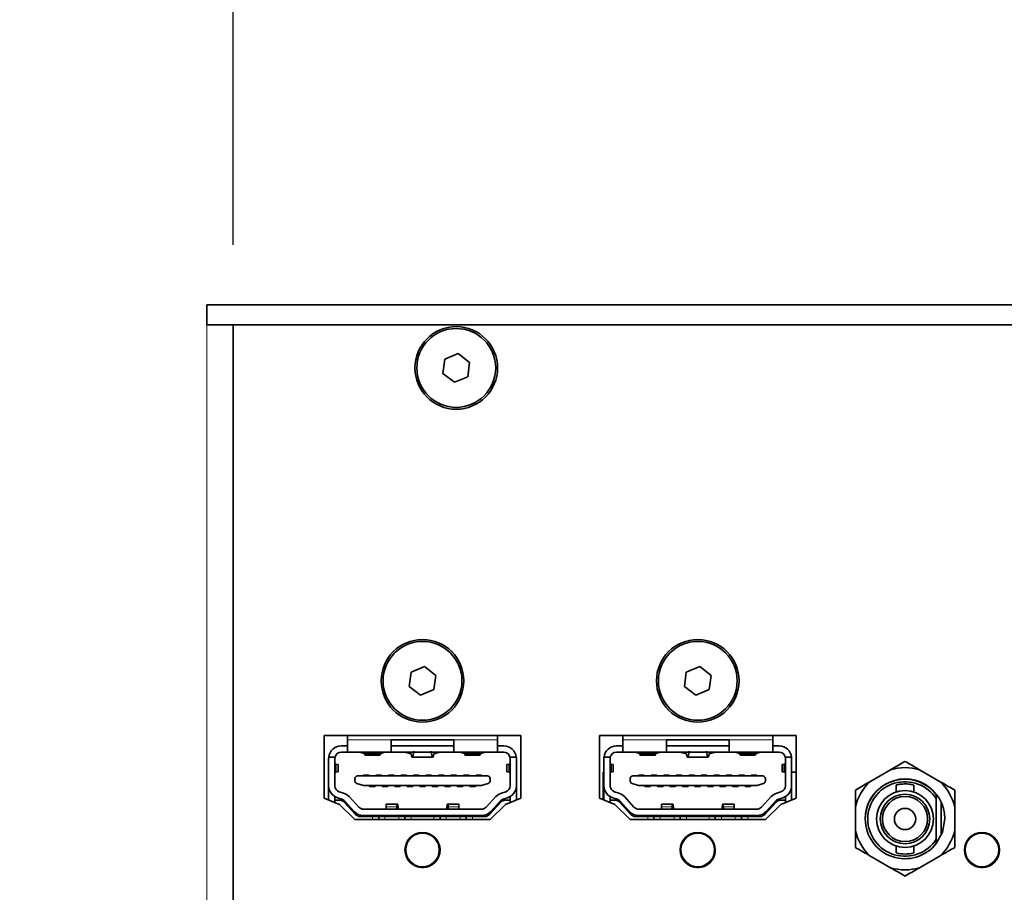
# Model space of a CAD drawing. Header units: millimetres. Extents: x 0 to 1118, y 0 to 864.
# Tile 40 of 86: x 571 to 590, y 198 to 215. Entities that reach past the tile are written whole.
import ezdxf

# ---------------------------------------------------------------- set-up
doc = ezdxf.new("R2010")
doc.units = ezdxf.units.MM
doc.layers.add('ALPHAREV', color=7, linetype='Continuous', lineweight=25)
doc.styles.add('SLDTEXTSTYLE0', font='TXT', dxfattribs={"width": 0.605})
doc.dimstyles.new('SLDDIMSTYLE2', dxfattribs={"dimtxt": 3.175, "dimasz": 4.572, "dimexe": 0, "dimexo": 0.0625, "dimgap": 0.79375, "dimtad": 0, "dimtih": 1, "dimtoh": 1, "dimdec": 1, "dimlfac": 4, "dimrnd": 1e-09, "dimzin": 12, "dimdsep": 46, "dimtxsty": 'SLDTEXTSTYLE0', "dimsah": 1, "dimcen": 0.09, "dimadec": 0, "dimazin": 3, "dimtfac": 1, "dimtofl": 0, "dimtmove": 0, "dimatfit": 3, "dimfxl": 1, "dimfrac": 2, "dimtolj": 1, "dimtzin": 12, "dimarcsym": 0})

# ---------------------------------------------------------------- blocks, each defined once
blk = doc.blocks.new('_D_9')
at = {"layer": 'ALPHAREV'}
for p, q in [((610.209, 241.668), (609.117, 241.668)), ((609.117, 241.668), (609.117, 236.795)), ((618.697, 241.668), (619.789, 241.668)), ((619.789, 241.668), (619.789, 236.795)), ((575.021, 210.768), (575.021, 240.831)), ((642.971, 210.768), (642.971, 240.831)), ((575.021, 239.231), (596.385, 239.231)), ((642.971, 239.231), (621.607, 239.231)), ((609.117, 236.795), (610.209, 236.795)), ((619.789, 236.795), (618.697, 236.795))]:
    blk.add_line(p, q, dxfattribs=at)
for points in [[(575.021, 239.231), (579.593, 238.469), (579.593, 239.993)], [(642.971, 239.231), (638.399, 239.993), (638.399, 238.469)]]:
    blk.add_solid(points, dxfattribs=at)
at = {"layer": 'ALPHAREV', "char_height": 3.175, "attachment_point": 1, "style": 'SLDTEXTSTYLE0'}
for s, insert in [('271.8', (597.112, 240.888)), ('10.7', (610.209, 240.888))]:
    blk.add_mtext(s, dxfattribs=dict(at, insert=insert))
blk = doc.blocks.new('_D_11')
at = {"layer": 'ALPHAREV'}
for p, q in [((555.691, 241.668), (554.6, 241.668)), ((554.6, 241.668), (554.6, 236.795)), ((561.754, 241.668), (562.846, 241.668)), ((562.846, 241.668), (562.846, 236.795)), ((564.664, 239.231), (567.839, 239.231)), ((567.839, 239.231), (567.839, 186.093)), ((554.6, 236.795), (555.691, 236.795)), ((562.846, 236.795), (561.754, 236.795)), ((572.896, 186.093), (566.239, 186.093)), ((567.839, 132.068), (567.839, 186.093)), ((672.503, 132.068), (566.239, 132.068))]:
    blk.add_line(p, q, dxfattribs=at)
for points in [[(567.839, 186.093), (567.077, 181.521), (568.601, 181.521)], [(567.839, 132.068), (568.601, 136.64), (567.077, 136.64)]]:
    blk.add_solid(points, dxfattribs=at)
at = {"layer": 'ALPHAREV', "char_height": 3.175, "attachment_point": 1, "style": 'SLDTEXTSTYLE0'}
for s, insert in [('216.1', (542.594, 240.888)), ('8.5', (555.691, 240.888))]:
    blk.add_mtext(s, dxfattribs=dict(at, insert=insert))

msp = doc.modelspace()

# ---------------------------------------------------------------- linework, layer by layer
at = {"color": 7, "linetype": 'Continuous', "lineweight": 35}
for p, q in [((574.495931, 209.567972), (574.495931, 209.167972)), ((643.495931, 209.567972), (574.495931, 209.567972)), ((643.495931, 209.167972), (574.495931, 209.167972)), ((575.020931, 186.092972), (575.020931, 209.167972)), ((579.518158, 208.596643), (579.251357, 208.486413)), ((579.74702, 208.420702), (579.518158, 208.596643)), ((579.251357, 208.486413), (579.213419, 208.200241)), ((579.709082, 208.134531), (579.74702, 208.420702)), ((579.213419, 208.200241), (579.442282, 208.0243)), ((579.442282, 208.0243), (579.709082, 208.134531)), ((578.577068, 202.236413), (578.53913, 201.950241)), ((578.843869, 202.346643), (578.577068, 202.236413)), ((579.072732, 202.170702), (578.843869, 202.346643)), ((584.077068, 202.236413), (584.03913, 201.950241)), ((584.343869, 202.346643), (584.077068, 202.236413)), ((584.572732, 202.170702), (584.343869, 202.346643)), ((579.034794, 201.884531), (579.072732, 202.170702)), ((584.534794, 201.884531), (584.572732, 202.170702)), ((578.53913, 201.950241), (578.767993, 201.7743)), ((578.767993, 201.7743), (579.034794, 201.884531)), ((584.03913, 201.950241), (584.267993, 201.7743)), ((584.267993, 201.7743), (584.534794, 201.884531)), ((576.843431, 200.966722), (576.843431, 199.716722)), ((580.768431, 200.966722), (576.843431, 200.966722)), ((577.305931, 200.966722), (577.305931, 200.883175)), ((577.305931, 200.883175), (577.305931, 200.635472)), ((578.180931, 200.885472), (579.430931, 200.885472)), ((578.180931, 200.883175), (578.180931, 200.885472)), ((578.180931, 200.635472), (578.180931, 200.883175)), ((579.430931, 200.885472), (579.430931, 200.883175)), ((579.430931, 200.883175), (579.430931, 200.635472)), ((580.305931, 200.966722), (580.305931, 200.883175)), ((580.305931, 200.635472), (580.305931, 200.883175)), ((580.768431, 199.716722), (580.768431, 200.966722)), ((582.343431, 200.966722), (582.343431, 199.716722)), ((586.268431, 200.966722), (582.343431, 200.966722)), ((582.805931, 200.966722), (582.805931, 200.883175)), ((582.805931, 200.883175), (582.805931, 200.635472)), ((583.680931, 200.885472), (584.930931, 200.885472)), ((583.680931, 200.883175), (583.680931, 200.885472)), ((583.680931, 200.635472), (583.680931, 200.883175)), ((584.930931, 200.885472), (584.930931, 200.883175)), ((584.930931, 200.883175), (584.930931, 200.635472)), ((585.805931, 200.966722), (585.805931, 200.883175)), ((585.805931, 200.635472), (585.805931, 200.883175)), ((586.268431, 199.716722), (586.268431, 200.966722)), ((577.180931, 200.760472), (577.305931, 200.760472)), ((578.180931, 200.760472), (579.430931, 200.760472)), ((580.305931, 200.760472), (580.430931, 200.760472)), ((582.680931, 200.760472), (582.805931, 200.760472)), ((583.680931, 200.760472), (584.930931, 200.760472)), ((585.805931, 200.760472), (585.930931, 200.760472)), ((576.930931, 199.964583), (576.930931, 200.510472)), ((577.058457, 200.535472), (576.932184, 200.535472)), ((577.055931, 200.510472), (577.055931, 199.964583)), ((577.305931, 200.635472), (577.180931, 200.635472)), ((578.180931, 200.635472), (577.305931, 200.635472)), ((577.555931, 200.635472), (577.641654, 200.611524)), ((577.641654, 200.611524), (577.970208, 200.611524)), ((577.660846, 200.572972), (577.951016, 200.572972)), ((577.970208, 200.611524), (578.055931, 200.635472)), ((579.430931, 200.635472), (578.180931, 200.635472)), ((578.478086, 200.627615), (578.478086, 200.635472)), ((578.57863, 200.600623), (578.478086, 200.627615)), ((578.601663, 200.535472), (579.010199, 200.535472)), ((579.133777, 200.627615), (579.033232, 200.600623)), ((579.133777, 200.635472), (579.133777, 200.627615)), ((580.305931, 200.635472), (579.430931, 200.635472)), ((579.555931, 200.635472), (579.641654, 200.611524)), ((579.641654, 200.611524), (579.970208, 200.611524)), ((579.660846, 200.572972), (579.951016, 200.572972)), ((579.970208, 200.611524), (580.055931, 200.635472)), ((580.430931, 200.635472), (580.305931, 200.635472)), ((580.679678, 200.535472), (580.553406, 200.535472)), ((580.555931, 199.964583), (580.555931, 200.510472)), ((580.680931, 200.510472), (580.680931, 199.964583)), ((582.430931, 199.964583), (582.430931, 200.510472)), ((582.558457, 200.535472), (582.432184, 200.535472)), ((582.555931, 200.510472), (582.555931, 199.964583)), ((582.805931, 200.635472), (582.680931, 200.635472)), ((583.680931, 200.635472), (582.805931, 200.635472)), ((583.055931, 200.635472), (583.141654, 200.611524)), ((583.141654, 200.611524), (583.470208, 200.611524)), ((583.160846, 200.572972), (583.451016, 200.572972)), ((583.470208, 200.611524), (583.555931, 200.635472)), ((584.930931, 200.635472), (583.680931, 200.635472)), ((583.978086, 200.627615), (583.978086, 200.635472)), ((584.07863, 200.600623), (583.978086, 200.627615)), ((584.101663, 200.535472), (584.510199, 200.535472)), ((584.633777, 200.627615), (584.533232, 200.600623)), ((584.633777, 200.635472), (584.633777, 200.627615)), ((585.805931, 200.635472), (584.930931, 200.635472)), ((585.055931, 200.635472), (585.141654, 200.611524)), ((585.141654, 200.611524), (585.470208, 200.611524)), ((585.160846, 200.572972), (585.451016, 200.572972)), ((585.470208, 200.611524), (585.555931, 200.635472)), ((585.930931, 200.635472), (585.805931, 200.635472)), ((586.179678, 200.535472), (586.053406, 200.535472)), ((586.055931, 199.964583), (586.055931, 200.510472)), ((586.180931, 200.510472), (586.180931, 199.964583)), ((577.077056, 200.393585), (577.055931, 200.39728)), ((577.077056, 200.393585), (577.077056, 200.239859)), ((577.118431, 200.240745), (577.118431, 200.392698)), ((580.493431, 200.392698), (580.493431, 200.240745)), ((580.555931, 200.39728), (580.534806, 200.393585)), ((580.534806, 200.393585), (580.534806, 200.239859)), ((582.577056, 200.393585), (582.555931, 200.39728)), ((582.577056, 200.393585), (582.577056, 200.239859)), ((582.618431, 200.240745), (582.618431, 200.392698)), ((585.993431, 200.392698), (585.993431, 200.240745)), ((586.055931, 200.39728), (586.034806, 200.393585)), ((586.034806, 200.393585), (586.034806, 200.239859)), ((588.158103, 200.285721), (587.743313, 200.046241)), ((589.150291, 200.046241), (588.7355, 200.285721)), ((577.055931, 200.236164), (577.077056, 200.239859)), ((577.455931, 200.057562), (577.455931, 200.111097)), ((580.105931, 200.161097), (577.505931, 200.161097)), ((577.737181, 200.177972), (577.624681, 200.177972)), ((577.624681, 200.177972), (577.624681, 200.161097)), ((577.737181, 200.161097), (577.737181, 200.177972)), ((577.987181, 200.177972), (577.874681, 200.177972)), ((577.874681, 200.177972), (577.874681, 200.161097)), ((577.987181, 200.161097), (577.987181, 200.177972)), ((578.237181, 200.177972), (578.124681, 200.177972)), ((578.124681, 200.177972), (578.124681, 200.161097)), ((578.237181, 200.161097), (578.237181, 200.177972)), ((578.487181, 200.177972), (578.374681, 200.177972)), ((578.374681, 200.177972), (578.374681, 200.161097)), ((578.487181, 200.161097), (578.487181, 200.177972)), ((578.624681, 200.177972), (578.624681, 200.161097)), ((578.737181, 200.177972), (578.624681, 200.177972)), ((578.737181, 200.161097), (578.737181, 200.177972)), ((578.874681, 200.177972), (578.874681, 200.161097)), ((578.987181, 200.177972), (578.874681, 200.177972)), ((578.987181, 200.161097), (578.987181, 200.177972)), ((579.124681, 200.177972), (579.124681, 200.161097)), ((579.237181, 200.177972), (579.124681, 200.177972)), ((579.237181, 200.161097), (579.237181, 200.177972)), ((579.487181, 200.177972), (579.374681, 200.177972)), ((579.374681, 200.177972), (579.374681, 200.161097)), ((579.487181, 200.161097), (579.487181, 200.177972)), ((579.737181, 200.177972), (579.624681, 200.177972)), ((579.624681, 200.177972), (579.624681, 200.161097)), ((579.737181, 200.161097), (579.737181, 200.177972)), ((579.874681, 200.177972), (579.874681, 200.161097)), ((579.987181, 200.177972), (579.874681, 200.177972)), ((579.987181, 200.161097), (579.987181, 200.177972)), ((580.155931, 200.111097), (580.155931, 200.057562)), ((580.534806, 200.239859), (580.555931, 200.236164)), ((582.413431, 200.237972), (582.430931, 200.237972)), ((582.413431, 200.237972), (582.413431, 199.68815)), ((582.555931, 200.236164), (582.577056, 200.239859)), ((582.955931, 200.057562), (582.955931, 200.111097)), ((585.605931, 200.161097), (583.005931, 200.161097)), ((583.124681, 200.177972), (583.124681, 200.161097)), ((583.237181, 200.177972), (583.124681, 200.177972)), ((583.237181, 200.161097), (583.237181, 200.177972)), ((583.374681, 200.177972), (583.374681, 200.161097)), ((583.487181, 200.177972), (583.374681, 200.177972)), ((583.487181, 200.161097), (583.487181, 200.177972)), ((583.737181, 200.177972), (583.624681, 200.177972)), ((583.624681, 200.177972), (583.624681, 200.161097)), ((583.737181, 200.161097), (583.737181, 200.177972)), ((583.987181, 200.177972), (583.874681, 200.177972)), ((583.874681, 200.177972), (583.874681, 200.161097)), ((583.987181, 200.161097), (583.987181, 200.177972)), ((584.237181, 200.177972), (584.124681, 200.177972)), ((584.124681, 200.177972), (584.124681, 200.161097)), ((584.237181, 200.161097), (584.237181, 200.177972)), ((584.487181, 200.177972), (584.374681, 200.177972)), ((584.374681, 200.177972), (584.374681, 200.161097)), ((584.487181, 200.161097), (584.487181, 200.177972)), ((584.737181, 200.177972), (584.624681, 200.177972)), ((584.624681, 200.177972), (584.624681, 200.161097)), ((584.737181, 200.161097), (584.737181, 200.177972)), ((584.874681, 200.177972), (584.874681, 200.161097)), ((584.987181, 200.177972), (584.874681, 200.177972)), ((584.987181, 200.161097), (584.987181, 200.177972)), ((585.237181, 200.177972), (585.124681, 200.177972)), ((585.124681, 200.177972), (585.124681, 200.161097)), ((585.237181, 200.161097), (585.237181, 200.177972)), ((585.374681, 200.177972), (585.374681, 200.161097)), ((585.487181, 200.177972), (585.374681, 200.177972)), ((585.487181, 200.161097), (585.487181, 200.177972)), ((585.655931, 200.111097), (585.655931, 200.057562)), ((586.034806, 200.239859), (586.055931, 200.236164)), ((586.180931, 200.237972), (586.268431, 200.237972)), ((576.930931, 199.681007), (576.930931, 199.964583)), ((577.492195, 200.009486), (577.624198, 199.971771)), ((579.973928, 199.969847), (577.637934, 199.969847)), ((577.749681, 199.969847), (577.749681, 199.952972)), ((577.862181, 199.952972), (577.749681, 199.952972)), ((577.862181, 199.952972), (577.862181, 199.969847)), ((577.999681, 199.969847), (577.999681, 199.952972)), ((577.999681, 199.952972), (578.112181, 199.952972)), ((578.112181, 199.969847), (578.112181, 199.952972)), ((578.249681, 199.969847), (578.249681, 199.952972)), ((578.249681, 199.952972), (578.362181, 199.952972)), ((578.362181, 199.969847), (578.362181, 199.952972)), ((578.499681, 199.969847), (578.499681, 199.952972)), ((578.499681, 199.952972), (578.612181, 199.952972)), ((578.612181, 199.969847), (578.612181, 199.952972)), ((578.749681, 199.969847), (578.749681, 199.952972)), ((578.749681, 199.952972), (578.862181, 199.952972)), ((578.862181, 199.969847), (578.862181, 199.952972)), ((578.999681, 199.969847), (578.999681, 199.952972)), ((578.999681, 199.952972), (579.112181, 199.952972)), ((579.112181, 199.969847), (579.112181, 199.952972)), ((579.249681, 199.969847), (579.249681, 199.952972)), ((579.249681, 199.952972), (579.362181, 199.952972)), ((579.362181, 199.969847), (579.362181, 199.952972)), ((579.499681, 199.969847), (579.499681, 199.952972)), ((579.499681, 199.952972), (579.612181, 199.952972)), ((579.612181, 199.969847), (579.612181, 199.952972)), ((579.749681, 199.969847), (579.749681, 199.952972)), ((579.749681, 199.952972), (579.862181, 199.952972)), ((579.862181, 199.969847), (579.862181, 199.952972)), ((580.119667, 200.009486), (579.987664, 199.971771)), ((580.680931, 199.964583), (580.680931, 199.681007)), ((582.430931, 199.681007), (582.430931, 199.964583)), ((582.992195, 200.009486), (583.124198, 199.971771)), ((585.473928, 199.969847), (583.137934, 199.969847)), ((583.249681, 199.969847), (583.249681, 199.952972)), ((583.362181, 199.952972), (583.249681, 199.952972)), ((583.362181, 199.952972), (583.362181, 199.969847)), ((583.499681, 199.969847), (583.499681, 199.952972)), ((583.499681, 199.952972), (583.612181, 199.952972)), ((583.612181, 199.969847), (583.612181, 199.952972)), ((583.749681, 199.969847), (583.749681, 199.952972)), ((583.749681, 199.952972), (583.862181, 199.952972)), ((583.862181, 199.969847), (583.862181, 199.952972)), ((583.999681, 199.969847), (583.999681, 199.952972)), ((583.999681, 199.952972), (584.112181, 199.952972)), ((584.112181, 199.969847), (584.112181, 199.952972)), ((584.249681, 199.969847), (584.249681, 199.952972)), ((584.249681, 199.952972), (584.362181, 199.952972)), ((584.362181, 199.969847), (584.362181, 199.952972)), ((584.499681, 199.969847), (584.499681, 199.952972)), ((584.499681, 199.952972), (584.612181, 199.952972)), ((584.612181, 199.969847), (584.612181, 199.952972)), ((584.749681, 199.969847), (584.749681, 199.952972)), ((584.749681, 199.952972), (584.862181, 199.952972)), ((584.862181, 199.969847), (584.862181, 199.952972)), ((584.999681, 199.969847), (584.999681, 199.952972)), ((584.999681, 199.952972), (585.112181, 199.952972)), ((585.112181, 199.969847), (585.112181, 199.952972)), ((585.249681, 199.969847), (585.249681, 199.952972)), ((585.249681, 199.952972), (585.362181, 199.952972)), ((585.362181, 199.969847), (585.362181, 199.952972)), ((585.619667, 200.009486), (585.487664, 199.971771)), ((586.180931, 199.964583), (586.180931, 199.681007)), ((588.271802, 199.98009), (588.271802, 199.842879)), ((588.621802, 199.842879), (588.621802, 199.979494)), ((576.843431, 199.716722), (577.149681, 199.591722)), ((577.055931, 199.677972), (577.055931, 199.748076)), ((577.055931, 199.629987), (577.055931, 199.677972)), ((577.15106, 199.677972), (577.055931, 199.677972)), ((577.191992, 199.69892), (577.105648, 199.726187)), ((577.14329, 199.845385), (577.229633, 199.818118)), ((577.338639, 199.748654), (577.531275, 199.538506)), ((580.080588, 199.538506), (580.273223, 199.748654)), ((580.382229, 199.818118), (580.468573, 199.845385)), ((580.506214, 199.726187), (580.41987, 199.69892)), ((580.460803, 199.677972), (580.555931, 199.677972)), ((580.462181, 199.591722), (580.768431, 199.716722)), ((580.555931, 199.748076), (580.555931, 199.677972)), ((580.555931, 199.629987), (580.555931, 199.677972)), ((582.343431, 199.716722), (582.649681, 199.591722)), ((582.555931, 199.677972), (582.555931, 199.748076)), ((582.555931, 199.629987), (582.555931, 199.677972)), ((582.65106, 199.677972), (582.555931, 199.677972)), ((582.691992, 199.69892), (582.605648, 199.726187)), ((582.64329, 199.845385), (582.729633, 199.818118)), ((582.838639, 199.748654), (583.031275, 199.538506)), ((585.580588, 199.538506), (585.773223, 199.748654)), ((585.882229, 199.818118), (585.968573, 199.845385)), ((586.006214, 199.726187), (585.91987, 199.69892)), ((585.960803, 199.677972), (586.055931, 199.677972)), ((585.962181, 199.591722), (586.268431, 199.716722)), ((586.055931, 199.748076), (586.055931, 199.677972)), ((586.055931, 199.629987), (586.055931, 199.677972)), ((589.071802, 199.704883), (589.071802, 199.791021)), ((589.071802, 198.89856), (589.071802, 199.704883)), ((577.149681, 199.591722), (577.455931, 199.291722)), ((577.243072, 199.637581), (577.46879, 199.392113)), ((577.43913, 199.454041), (577.246495, 199.664188)), ((577.623419, 199.497972), (579.988443, 199.497972)), ((578.305034, 199.597972), (578.079246, 199.597972)), ((578.079246, 199.597972), (578.079246, 199.546089)), ((578.079246, 199.546089), (578.079246, 199.497972)), ((578.287842, 199.497972), (578.292455, 199.546089)), ((578.32006, 199.512257), (578.322564, 199.497972)), ((579.291802, 199.512257), (579.289298, 199.497972)), ((579.532616, 199.597972), (579.306828, 199.597972)), ((579.319407, 199.546089), (579.32402, 199.497972)), ((579.532616, 199.546089), (579.532616, 199.597972)), ((579.532616, 199.497972), (579.532616, 199.546089)), ((580.143072, 199.392113), (580.36879, 199.637581)), ((580.155931, 199.291722), (580.462181, 199.591722)), ((580.365367, 199.664188), (580.172732, 199.454041)), ((582.649681, 199.591722), (582.955931, 199.291722)), ((582.743072, 199.637581), (582.96879, 199.392113)), ((582.93913, 199.454041), (582.746495, 199.664188)), ((583.123419, 199.497972), (585.488443, 199.497972)), ((583.805034, 199.597972), (583.579246, 199.597972)), ((583.579246, 199.597972), (583.579246, 199.546089)), ((583.579246, 199.546089), (583.579246, 199.497972)), ((583.787842, 199.497972), (583.792455, 199.546089)), ((583.82006, 199.512257), (583.822564, 199.497972)), ((584.791802, 199.512257), (584.789298, 199.497972)), ((585.032616, 199.597972), (584.806828, 199.597972)), ((584.819407, 199.546089), (584.82402, 199.497972)), ((585.032616, 199.546089), (585.032616, 199.597972)), ((585.032616, 199.497972), (585.032616, 199.546089)), ((585.643072, 199.392113), (585.86879, 199.637581)), ((585.655931, 199.291722), (585.962181, 199.591722)), ((585.865367, 199.664188), (585.672732, 199.454041)), ((587.454614, 199.546201), (587.454614, 199.067242)), ((589.171802, 198.98359), (589.171802, 199.629853)), ((589.438989, 199.067242), (589.438989, 199.546201)), ((577.455931, 199.291722), (580.155931, 199.291722)), ((577.560803, 199.351722), (577.805931, 199.351722)), ((577.623419, 199.372972), (579.988443, 199.372972)), ((577.805931, 199.351722), (577.930931, 199.351722)), ((577.930931, 199.291722), (577.930931, 199.351722)), ((577.930931, 199.351722), (578.055931, 199.351722)), ((578.055931, 199.351722), (578.330931, 199.351722)), ((578.330931, 199.351722), (578.455931, 199.351722)), ((578.455931, 199.351722), (578.455931, 199.291722)), ((578.455931, 199.351722), (578.580931, 199.351722)), ((578.580931, 199.351722), (579.030931, 199.351722)), ((579.030931, 199.351722), (579.155931, 199.351722)), ((579.155931, 199.291722), (579.155931, 199.351722)), ((579.155931, 199.351722), (579.280931, 199.351722)), ((579.280931, 199.351722), (579.555931, 199.351722)), ((579.555931, 199.351722), (579.680931, 199.351722)), ((579.680931, 199.351722), (579.680931, 199.291722)), ((579.680931, 199.351722), (579.805931, 199.351722)), ((579.805931, 199.351722), (580.05106, 199.351722)), ((582.955931, 199.291722), (585.655931, 199.291722)), ((583.060803, 199.351722), (583.305931, 199.351722)), ((583.123419, 199.372972), (585.488443, 199.372972)), ((583.305931, 199.351722), (583.430931, 199.351722)), ((583.430931, 199.291722), (583.430931, 199.351722)), ((583.430931, 199.351722), (583.555931, 199.351722)), ((583.555931, 199.351722), (583.830931, 199.351722)), ((583.830931, 199.351722), (583.955931, 199.351722)), ((583.955931, 199.351722), (583.955931, 199.291722)), ((583.955931, 199.351722), (584.080931, 199.351722)), ((584.080931, 199.351722), (584.530931, 199.351722)), ((584.530931, 199.351722), (584.655931, 199.351722)), ((584.655931, 199.291722), (584.655931, 199.351722)), ((584.655931, 199.351722), (584.780931, 199.351722)), ((584.780931, 199.351722), (585.055931, 199.351722)), ((585.055931, 199.351722), (585.180931, 199.351722)), ((585.180931, 199.351722), (585.180931, 199.291722)), ((585.180931, 199.351722), (585.305931, 199.351722)), ((585.305931, 199.351722), (585.55106, 199.351722)), ((589.071802, 198.812422), (589.071802, 198.89856)), ((588.271802, 198.760564), (588.271802, 198.623354)), ((588.621802, 198.62395), (588.621802, 198.760564)), ((587.743313, 198.567202), (588.158103, 198.327722)), ((588.7355, 198.327722), (589.150291, 198.567202))]:
    msp.add_line(p, q, dxfattribs=at)
at = {"color": 7, "linetype": 'Continuous', "lineweight": 18}
for p, q in [((574.495931, 186.092972), (574.495931, 209.167972)), ((578.180931, 200.883175), (577.305931, 200.883175)), ((580.305931, 200.883175), (579.430931, 200.883175)), ((583.680931, 200.883175), (582.805931, 200.883175)), ((585.805931, 200.883175), (584.930931, 200.883175)), ((578.079246, 199.546089), (578.292455, 199.546089)), ((579.319407, 199.546089), (579.532616, 199.546089)), ((583.579246, 199.546089), (583.792455, 199.546089)), ((584.819407, 199.546089), (585.032616, 199.546089)), ((577.805931, 199.291722), (577.805931, 199.351722)), ((578.055931, 199.351722), (578.055931, 199.291722)), ((578.330931, 199.351722), (578.330931, 199.291722)), ((578.580931, 199.291722), (578.580931, 199.351722)), ((579.030931, 199.351722), (579.030931, 199.291722)), ((579.280931, 199.351722), (579.280931, 199.291722)), ((579.555931, 199.351722), (579.555931, 199.291722)), ((579.805931, 199.291722), (579.805931, 199.351722)), ((583.305931, 199.291722), (583.305931, 199.351722)), ((583.555931, 199.351722), (583.555931, 199.291722)), ((583.830931, 199.351722), (583.830931, 199.291722)), ((584.080931, 199.291722), (584.080931, 199.351722)), ((584.530931, 199.351722), (584.530931, 199.291722)), ((584.780931, 199.351722), (584.780931, 199.291722)), ((585.055931, 199.351722), (585.055931, 199.291722)), ((585.305931, 199.291722), (585.305931, 199.351722)), ((578.594725, 198.961813), (578.594855, 198.961642)), ((578.614966, 198.976034), (578.616277, 198.971643)), ((578.650545, 198.991428), (578.647398, 198.994759)), ((578.669917, 199.00498), (578.669833, 199.005177)), ((584.094725, 198.961813), (584.094855, 198.961642)), ((584.114966, 198.976034), (584.116277, 198.971643)), ((584.150545, 198.991428), (584.147398, 198.994759)), ((584.169917, 199.00498), (584.169833, 199.005177)), ((589.772225, 198.961813), (589.772355, 198.961642)), ((589.792466, 198.976034), (589.793777, 198.971643)), ((589.828045, 198.991428), (589.824898, 198.994759)), ((589.847417, 199.00498), (589.847333, 199.005177)), ((579.15543, 198.701446), (579.150971, 198.702507)), ((579.153022, 198.726059), (579.153234, 198.726085)), ((584.65543, 198.701446), (584.650971, 198.702507)), ((584.653022, 198.726059), (584.653234, 198.726085)), ((590.33293, 198.701446), (590.328471, 198.702507)), ((590.330522, 198.726059), (590.330734, 198.726085)), ((579.150971, 198.662937), (579.15543, 198.663997)), ((579.153022, 198.639385), (579.153234, 198.639358)), ((584.650971, 198.662937), (584.65543, 198.663997)), ((584.653022, 198.639385), (584.653234, 198.639358)), ((590.328471, 198.662937), (590.33293, 198.663997)), ((590.330522, 198.639385), (590.330734, 198.639358)), ((578.594725, 198.40363), (578.594855, 198.403801)), ((578.616277, 198.393801), (578.614966, 198.389409)), ((578.647398, 198.370685), (578.650545, 198.374016)), ((578.669833, 198.360266), (578.669917, 198.360464)), ((584.094725, 198.40363), (584.094855, 198.403801)), ((584.116277, 198.393801), (584.114966, 198.389409)), ((584.147398, 198.370685), (584.150545, 198.374016)), ((584.169833, 198.360266), (584.169917, 198.360464)), ((589.772225, 198.40363), (589.772355, 198.403801)), ((589.793777, 198.393801), (589.792466, 198.389409)), ((589.824898, 198.370685), (589.828045, 198.374016)), ((589.847333, 198.360266), (589.847417, 198.360464))]:
    msp.add_line(p, q, dxfattribs=at)
at = {"color": 7, "linetype": 'Continuous', "lineweight": 35, "flags": 128}
msp.add_lwpolyline([(589.068292, 198.812972), (589.192683, 199.035243), (589.240552, 199.306722)], dxfattribs=at)
at = {"color": 7, "linetype": 'Continuous', "lineweight": 18, "flags": 128}
for points in [[(578.596535, 198.963173), (578.596243, 198.962865), (578.594855, 198.961642)], [(578.669917, 199.00498), (578.668165, 199.004389), (578.667751, 199.00429)], [(584.096535, 198.963173), (584.096243, 198.962865), (584.094855, 198.961642)], [(584.169917, 199.00498), (584.168165, 199.004389), (584.167751, 199.00429)], [(589.774035, 198.963173), (589.773743, 198.962865), (589.772355, 198.961642)], [(589.847417, 199.00498), (589.845665, 199.004389), (589.845251, 199.00429)], [(579.153022, 198.726059), (579.153386, 198.724246), (579.153508, 198.723839)], [(584.653022, 198.726059), (584.653386, 198.724246), (584.653508, 198.723839)], [(590.330522, 198.726059), (590.330886, 198.724246), (590.331008, 198.723839)], [(579.153022, 198.639385), (579.153386, 198.641198), (579.153508, 198.641605)], [(584.653022, 198.639385), (584.653386, 198.641198), (584.653508, 198.641605)], [(590.330522, 198.639385), (590.330886, 198.641198), (590.331008, 198.641605)], [(578.596535, 198.40227), (578.596243, 198.402579), (578.594855, 198.403801)], [(578.667751, 198.361153), (578.668165, 198.361055), (578.669917, 198.360464)], [(584.096535, 198.40227), (584.096243, 198.402579), (584.094855, 198.403801)], [(584.167751, 198.361153), (584.168165, 198.361055), (584.169917, 198.360464)], [(589.774035, 198.40227), (589.773743, 198.402579), (589.772355, 198.403801)], [(589.845251, 198.361153), (589.845665, 198.361055), (589.847417, 198.360464)]]:
    msp.add_lwpolyline(points, dxfattribs=at)
at = {"color": 7, "linetype": 'Continuous', "lineweight": 35}
for centre, radius in [((579.48022, 208.310472), 0.825), ((579.48022, 208.310472), 0.7875), ((578.805931, 202.060472), 0.825), ((578.805931, 202.060472), 0.7875), ((584.305931, 202.060472), 0.825), ((584.305931, 202.060472), 0.7875), ((588.446802, 199.301722), 0.56875), ((588.446802, 199.301722), 0.49375), ((588.446802, 199.301722), 0.45), ((588.446802, 199.301722), 0.2125), ((578.805931, 198.682722), 0.35), ((584.305931, 198.682722), 0.35), ((589.983431, 198.682722), 0.35)]:
    msp.add_circle(centre, radius, dxfattribs=at)
at = {"color": 7, "linetype": 'Continuous', "lineweight": 18}
for centre, radius in [((578.805931, 198.682722), 0.341487), ((578.805931, 198.682722), 0.328989), ((584.305931, 198.682722), 0.341487), ((584.305931, 198.682722), 0.328989), ((589.983431, 198.682722), 0.341487), ((589.983431, 198.682722), 0.328989)]:
    msp.add_circle(centre, radius, dxfattribs=at)
at = {"color": 7, "linetype": 'Continuous', "lineweight": 35}
for centre, radius, start, end in [((577.180931, 200.510472), 0.25, 90, 174.2608295), ((580.430931, 200.510472), 0.25, 5.7391705, 90), ((582.680931, 200.510472), 0.25, 90, 174.2608295), ((585.930931, 200.510472), 0.25, 5.7391705, 90), ((577.180931, 200.510472), 0.25, 174.2608295, 180), ((577.180931, 200.510472), 0.125, 168.463041, 180), ((577.180931, 200.510472), 0.125, 90, 168.463041), ((580.430931, 200.510472), 0.125, 11.536959, 90), ((580.430931, 200.510472), 0.125, 0, 11.536959), ((580.430931, 200.510472), 0.25, 0, 5.7391705), ((582.680931, 200.510472), 0.25, 174.2608295, 180), ((582.680931, 200.510472), 0.125, 168.463041, 180), ((582.680931, 200.510472), 0.125, 90, 168.463041), ((585.930931, 200.510472), 0.125, 11.536959, 90), ((585.930931, 200.510472), 0.125, 0, 11.536959), ((585.930931, 200.510472), 0.25, 0, 5.7391705), ((588.446802, 199.306722), 1.020679, 73.5696747, 106.4303253), ((577.505931, 200.111097), 0.05, 90, 180), ((580.105931, 200.111097), 0.05, 0, 90), ((583.005931, 200.111097), 0.05, 90, 180), ((585.605931, 200.111097), 0.05, 0, 90), ((588.446802, 199.306722), 0.79375, 0, 180.1805221), ((588.446802, 199.301722), 0.79375, 38.0566566, 321.9433434), ((577.180931, 199.964583), 0.25, 180, 252.4744316), ((577.180931, 199.964583), 0.125, 180, 252.4744316), ((577.505931, 200.057562), 0.05, 180, 254.0546041), ((577.637934, 200.019847), 0.05, 254.0546041, 270), ((579.973928, 200.019847), 0.05, 270, 285.9453959), ((580.105931, 200.057562), 0.05, 285.9453959, 0), ((580.430931, 199.964583), 0.125, 287.5255684, 0), ((580.430931, 199.964583), 0.25, 287.5255684, 0), ((582.680931, 199.964583), 0.25, 180, 252.4744316), ((582.680931, 199.964583), 0.125, 180, 252.4744316), ((583.005931, 200.057562), 0.05, 180, 254.0546041), ((583.137934, 200.019847), 0.05, 254.0546041, 270), ((585.473928, 200.019847), 0.05, 270, 285.9453959), ((585.605931, 200.057562), 0.05, 285.9453959, 0), ((585.930931, 199.964583), 0.125, 287.5255684, 0), ((585.930931, 199.964583), 0.25, 287.5255684, 0), ((588.446802, 199.306722), 1.020679, 133.5696747, 166.4303253), ((588.446802, 199.301722), 0.74375, 32.8243684, 327.1756316), ((588.446802, 199.306722), 1.020679, 13.5696747, 46.4303253), ((577.15106, 199.552972), 0.125, 42.5997855, 90), ((577.154351, 199.579723), 0.125, 42.5104471, 72.4744316), ((577.154351, 199.579723), 0.25, 42.5104471, 72.4744316), ((580.457512, 199.579723), 0.25, 107.5255684, 137.4895529), ((580.457512, 199.579723), 0.125, 107.5255684, 137.4895529), ((580.460803, 199.552972), 0.125, 90, 137.4002145), ((582.65106, 199.552972), 0.125, 42.5997855, 90), ((582.654351, 199.579723), 0.125, 42.5104471, 72.4744316), ((582.654351, 199.579723), 0.25, 42.5104471, 72.4744316), ((585.957512, 199.579723), 0.25, 107.5255684, 137.4895529), ((585.957512, 199.579723), 0.125, 107.5255684, 137.4895529), ((585.960803, 199.552972), 0.125, 90, 137.4002145), ((577.623419, 199.622972), 0.125, 222.5104471, 270), ((579.988443, 199.622972), 0.125, 270, 317.4895529), ((583.123419, 199.622972), 0.125, 222.5104471, 270), ((585.488443, 199.622972), 0.125, 270, 317.4895529), ((577.623419, 199.622972), 0.25, 222.5104471, 270), ((577.560803, 199.476722), 0.125, 222.5997855, 270), ((579.988443, 199.622972), 0.25, 270, 317.4895529), ((580.05106, 199.476722), 0.125, 270, 317.4002145), ((583.123419, 199.622972), 0.25, 222.5104471, 270), ((583.060803, 199.476722), 0.125, 222.5997855, 270), ((585.488443, 199.622972), 0.25, 270, 317.4895529), ((585.55106, 199.476722), 0.125, 270, 317.4002145), ((588.446802, 199.306722), 1.020679, 193.5696747, 226.4303253), ((588.446802, 199.306722), 1.020679, 313.5696747, 346.4303253), ((578.805931, 198.682722), 0.349786, 247.1170043, 352.8829957), ((584.305931, 198.682722), 0.349786, 247.1170043, 352.8829957), ((588.446803, 199.301708), 0.699987, 255.7187704, 284.4776899), ((589.983431, 198.682722), 0.349786, 247.1170043, 352.8829957), ((588.446802, 199.306722), 1.020679, 253.5696747, 286.4303253)]:
    msp.add_arc(centre, radius, start, end, dxfattribs=at)
at = {"color": 7, "linetype": 'Continuous', "lineweight": 18}
for centre, radius, start, end in [((578.805931, 198.682722), 0.349786, 127.1170043, 232.8829957), ((578.1896, 197.839996), 1.192612, 69.8273798, 70.1350161), ((578.593426, 198.969494), 0.012502, 306.5518882, 2.0550936), ((578.618697, 198.973161), 0.002857, 212.0945949, 250.8518264), ((578.648021, 198.990091), 0.002857, 349.1481736, 27.9054051), ((578.663832, 199.010143), 0.012502, 237.9450535, 293.4479513), ((578.805931, 198.682722), 0.349786, 7.1170043, 112.8829957), ((584.305931, 198.682722), 0.349786, 127.1170043, 232.8829957), ((583.6896, 197.839996), 1.192612, 69.8273798, 70.1350161), ((584.093426, 198.969494), 0.012502, 306.5518882, 2.0550577), ((584.118697, 198.973161), 0.002857, 212.0945948, 250.8518264), ((584.148021, 198.990091), 0.002857, 349.1481736, 27.9054051), ((584.163832, 199.010143), 0.012502, 237.94504, 293.4479513), ((584.305931, 198.682722), 0.349786, 7.1170043, 112.8829957), ((589.983431, 198.682722), 0.349786, 127.1170043, 232.8829957), ((589.3671, 197.839996), 1.192612, 69.8273798, 70.1350161), ((589.770926, 198.969494), 0.012502, 306.5518882, 2.0551711), ((589.796197, 198.973161), 0.002857, 212.0945948, 250.8518264), ((589.825521, 198.990091), 0.002857, 349.1481736, 27.9054051), ((589.841332, 199.010143), 0.012502, 237.9450876, 293.4479513), ((589.983431, 198.682722), 0.349786, 7.1170043, 112.8829957), ((578.384275, 199.637843), 1.192612, 309.8273798, 310.1350161), ((579.160536, 198.723371), 0.012502, 186.5520487, 242.054964), ((579.151076, 198.699652), 0.002857, 92.0945949, 130.8518264), ((583.884275, 199.637843), 1.192612, 309.8273798, 310.1350161), ((584.660536, 198.723371), 0.012502, 186.5520487, 242.0549535), ((584.651076, 198.699652), 0.002857, 92.0945949, 130.8518264), ((589.561775, 199.637843), 1.192612, 309.8273798, 310.1350161), ((590.338036, 198.723371), 0.012502, 186.5520487, 242.0549337), ((590.328576, 198.699652), 0.002857, 92.0945949, 130.8518264), ((579.160536, 198.642073), 0.012502, 117.9450436, 173.4479513), ((579.151076, 198.665792), 0.002857, 229.1481736, 267.9054051), ((584.660536, 198.642073), 0.012502, 117.9450533, 173.4479513), ((584.651076, 198.665792), 0.002857, 229.1481736, 267.9054051), ((590.338036, 198.642073), 0.012502, 117.9450674, 173.4479513), ((590.328576, 198.665792), 0.002857, 229.1481736, 267.9054051), ((578.187996, 199.529849), 1.197297, 289.8655858, 290.1720184), ((578.593426, 198.39595), 0.012502, 357.9448651, 53.4481118), ((578.618697, 198.392283), 0.002857, 109.1481736, 147.9054051), ((578.648021, 198.375353), 0.002857, 332.0945949, 10.8518264), ((578.663832, 198.355301), 0.012502, 66.5518882, 122.0551156), ((583.687996, 199.529849), 1.197297, 289.8655858, 290.1720184), ((584.093426, 198.39595), 0.012502, 357.9448627, 53.4481118), ((584.118697, 198.392283), 0.002857, 109.1481736, 147.9054051), ((584.148021, 198.375353), 0.002857, 332.0945949, 10.8518264), ((584.163832, 198.355301), 0.012502, 66.5518882, 122.0550781), ((589.365496, 199.529849), 1.197297, 289.8655858, 290.1720184), ((589.770926, 198.39595), 0.012502, 357.944847, 53.4481118), ((589.796197, 198.392283), 0.002857, 109.1481736, 147.9054051), ((589.825521, 198.375353), 0.002857, 332.0945949, 10.8518264), ((589.841332, 198.355301), 0.012502, 66.5518882, 122.0551688)]:
    msp.add_arc(centre, radius, start, end, dxfattribs=at)
at = {"color": 7, "linetype": 'Continuous', "lineweight": 35}
for centre, major_axis, ratio, start_param, end_param in [((577.660846, 200.897972), (0, 0.325), 0.125, 2.649569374, 3.141592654), ((577.951016, 200.897972), (0, 0.325), 0.125, 3.141592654, 3.633615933), ((578.601663, 200.808656), (0, 0.273184), 0.130081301, 2.436438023, 4.10935749), ((579.010199, 200.808656), (0, 0.273184), 0.130081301, 2.173827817, 3.846747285), ((579.660846, 200.897972), (0, 0.325), 0.125, 2.649569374, 3.141592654), ((579.951016, 200.897972), (0, 0.325), 0.125, 3.141592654, 3.633615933), ((583.160846, 200.897972), (0, 0.325), 0.125, 2.649569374, 3.141592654), ((583.451016, 200.897972), (0, 0.325), 0.125, 3.141592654, 3.633615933), ((584.101663, 200.808656), (0, 0.273184), 0.130081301, 2.436438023, 4.10935749), ((584.510199, 200.808656), (0, 0.273184), 0.130081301, 2.173827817, 3.846747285), ((585.160846, 200.897972), (0, 0.325), 0.125, 2.649569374, 3.141592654), ((585.451016, 200.897972), (0, 0.325), 0.125, 3.141592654, 3.633615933), ((576.843431, 200.392698), (0.275, 0), 0.006108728, 0, 0.555675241), ((580.768431, 200.392698), (0.275, 0), 0.006108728, 2.585917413, 3.141592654), ((582.343431, 200.392698), (0.275, 0), 0.006108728, 0, 0.555675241), ((586.268431, 200.392698), (0.275, 0), 0.006108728, 2.585917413, 3.141592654), ((576.843431, 200.240745), (0.275, 0), 0.006108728, 5.727510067, 6.283185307), ((580.768431, 200.240745), (0.275, 0), 0.006108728, 3.141592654, 3.697267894), ((582.343431, 200.240745), (0.275, 0), 0.006108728, 5.727510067, 6.283185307), ((586.268431, 200.240745), (0.275, 0), 0.006108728, 3.141592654, 3.697267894), ((578.305034, 199.447972), (0, 0.15), 0.110869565, 5.155300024, 7.140965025), ((579.306828, 199.447972), (0, 0.15), 0.110869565, 5.425405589, 7.41107059), ((583.805034, 199.447972), (0, 0.15), 0.110869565, 5.155300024, 7.140965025), ((584.806828, 199.447972), (0, 0.15), 0.110869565, 5.425405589, 7.41107059)]:
    msp.add_ellipse(centre, major_axis=major_axis, ratio=ratio, start_param=start_param, end_param=end_param, dxfattribs=at)
at = {"color": 7, "linetype": 'Continuous', "lineweight": 18}
for centre, major_axis, start_param, end_param in [((578.806259, 198.682154), (-0.173131, 0.299872), 6.225991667, 6.340378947), ((584.306259, 198.682154), (-0.173131, 0.299872), 6.225991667, 6.340378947), ((589.983759, 198.682154), (-0.173131, 0.299872), 6.225991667, 6.340378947), ((578.805275, 198.682722), (0.346262, 0), 6.225991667, 6.340378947), ((584.305275, 198.682722), (0.346262, 0), 6.225991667, 6.340378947), ((589.982775, 198.682722), (0.346262, 0), 6.225991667, 6.340378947), ((578.806259, 198.68329), (0.173131, 0.299872), 3.084399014, 3.198786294), ((584.306259, 198.68329), (0.173131, 0.299872), 3.084399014, 3.198786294), ((589.983759, 198.68329), (0.173131, 0.299872), 3.084399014, 3.198786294)]:
    msp.add_ellipse(centre, major_axis=major_axis, ratio=0.999577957, start_param=start_param, end_param=end_param, dxfattribs=at)
at = {"color": 7, "linetype": 'Continuous', "lineweight": 35}
for points, knots in [([(588.446802, 200.452401), (588.361675, 200.403253), (588.267589, 200.348933), (588.167622, 200.291216), (588.158103, 200.285721)], [0, 0, 0, 0, 0.904788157, 1, 1, 1, 1]), ([(588.7355, 200.285721), (588.68293, 200.316073), (588.583601, 200.37342), (588.490587, 200.427122), (588.446802, 200.452401)], [0, 0, 0, 0, 0.529257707, 1, 1, 1, 1]), ([(587.743313, 200.046241), (587.690742, 200.01589), (587.591413, 199.958542), (587.4984, 199.904841), (587.454614, 199.879561)], [0, 0, 0, 0, 0.529257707, 1, 1, 1, 1]), ([(587.454614, 199.879561), (587.454614, 199.862228), (587.454614, 199.755662), (587.454614, 199.64166), (587.454614, 199.546201)], [0, 0, 0, 0, 0.162659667, 1, 1, 1, 1]), ([(588.621802, 199.979494), (588.619929, 199.979992), (588.616185, 199.980987), (588.587074, 199.987861), (588.543719, 199.995591), (588.488627, 200.001301), (588.429193, 200.00232), (588.372616, 199.998468), (588.323779, 199.991269), (588.289, 199.983906), (588.271552, 199.979432), (588.27356, 199.979944), (588.274129, 199.98009)], [0, 0, 0, 0, 0.105087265, 0.210093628, 0.3171858, 0.425741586, 0.532081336, 0.636081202, 0.741045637, 0.848845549, 0.957133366, 1, 1, 1, 1]), ([(589.438989, 199.879561), (589.353862, 199.92871), (589.259777, 199.98303), (589.159809, 200.040746), (589.150291, 200.046241)], [0, 0, 0, 0, 0.904788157, 1, 1, 1, 1]), ([(589.438989, 199.546201), (589.438989, 199.55788), (589.438989, 199.673306), (589.438989, 199.781929), (589.438989, 199.879561)], [0, 0, 0, 0, 0.101181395, 1, 1, 1, 1]), ([(587.454614, 199.067242), (587.454614, 199.055563), (587.454614, 198.940138), (587.454614, 198.831514), (587.454614, 198.733882)], [0, 0, 0, 0, 0.101181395, 1, 1, 1, 1]), ([(589.438989, 198.733882), (589.438989, 198.751216), (589.438989, 198.857781), (589.438989, 198.971783), (589.438989, 199.067242)], [0, 0, 0, 0, 0.162659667, 1, 1, 1, 1]), ([(587.454614, 198.733882), (587.539741, 198.684734), (587.633827, 198.630414), (587.733795, 198.572697), (587.743313, 198.567202)], [0, 0, 0, 0, 0.904788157, 1, 1, 1, 1]), ([(589.150291, 198.567202), (589.202862, 198.597554), (589.302191, 198.654901), (589.395204, 198.708603), (589.438989, 198.733882)], [0, 0, 0, 0, 0.529257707, 1, 1, 1, 1]), ([(588.158103, 198.327722), (588.210674, 198.297371), (588.310003, 198.240023), (588.403016, 198.186322), (588.446802, 198.161042)], [0, 0, 0, 0, 0.529257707, 1, 1, 1, 1]), ([(588.446802, 198.161042), (588.531929, 198.21019), (588.626014, 198.264511), (588.725982, 198.322227), (588.7355, 198.327722)], [0, 0, 0, 0, 0.904788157, 1, 1, 1, 1])]:
    msp.add_open_spline(points, degree=3, knots=knots, dxfattribs=at)
at = {"color": 7, "linetype": 'Continuous', "lineweight": 18}
for points, knots in [([(578.61776, 198.970462), (578.616408, 198.96957), (578.613696, 198.96778), (578.609757, 198.965134), (578.60586, 198.962504), (578.601965, 198.959913), (578.601001, 198.959406), (578.600872, 198.95945), (578.600871, 198.95945)], [0, 0, 0, 0, 0.106202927, 0.213089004, 0.349306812, 0.572631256, 0.997278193, 1, 1, 1, 1]), ([(578.654993, 199.001301), (578.655798, 199.000174), (578.656917, 198.998608), (578.6565, 198.995981), (578.655537, 198.994426), (578.654095, 198.993249), (578.653188, 198.992653), (578.652208, 198.992121), (578.651269, 198.991703), (578.650738, 198.991501), (578.650545, 198.991428)], [0, 0, 0, 0, 0.481674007, 0.669595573, 0.834049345, 0.880383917, 0.911462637, 0.948744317, 0.981438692, 1, 1, 1, 1]), ([(578.668807, 198.998673), (578.668481, 198.998413), (578.668016, 198.998044), (578.664161, 198.996121), (578.660426, 198.994301), (578.655987, 198.992127), (578.652872, 198.990581), (578.651171, 198.989726), (578.650826, 198.989553)], [0, 0, 0, 0, 0.418025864, 0.594815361, 0.771695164, 0.873161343, 0.974276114, 1, 1, 1, 1]), ([(584.11776, 198.970462), (584.116408, 198.96957), (584.113696, 198.96778), (584.109757, 198.965134), (584.10586, 198.962504), (584.101965, 198.959913), (584.101001, 198.959406), (584.100872, 198.95945), (584.100871, 198.95945)], [0, 0, 0, 0, 0.106202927, 0.213089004, 0.349306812, 0.572631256, 0.997278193, 1, 1, 1, 1]), ([(584.154993, 199.001301), (584.155798, 199.000174), (584.156917, 198.998608), (584.1565, 198.995981), (584.155537, 198.994426), (584.154095, 198.993249), (584.153188, 198.992653), (584.152208, 198.992121), (584.151269, 198.991703), (584.150738, 198.991501), (584.150545, 198.991428)], [0, 0, 0, 0, 0.481674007, 0.669595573, 0.834049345, 0.880383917, 0.911462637, 0.948744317, 0.981438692, 1, 1, 1, 1]), ([(584.168807, 198.998673), (584.168481, 198.998413), (584.168016, 198.998044), (584.164161, 198.996121), (584.160426, 198.994301), (584.155987, 198.992127), (584.152872, 198.990581), (584.151171, 198.989726), (584.150826, 198.989553)], [0, 0, 0, 0, 0.418025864, 0.594815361, 0.771695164, 0.873161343, 0.974276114, 1, 1, 1, 1]), ([(589.79526, 198.970462), (589.793908, 198.96957), (589.791196, 198.96778), (589.787257, 198.965134), (589.78336, 198.962504), (589.779465, 198.959913), (589.778501, 198.959406), (589.778372, 198.95945), (589.778371, 198.95945)], [0, 0, 0, 0, 0.106202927, 0.213089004, 0.349306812, 0.572631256, 0.997278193, 1, 1, 1, 1]), ([(589.832493, 199.001301), (589.833298, 199.000174), (589.834417, 198.998608), (589.834, 198.995981), (589.833037, 198.994426), (589.831595, 198.993249), (589.830688, 198.992653), (589.829708, 198.992121), (589.828769, 198.991703), (589.828238, 198.991501), (589.828045, 198.991428)], [0, 0, 0, 0, 0.481674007, 0.669595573, 0.834049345, 0.880383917, 0.911462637, 0.948744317, 0.981438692, 1, 1, 1, 1]), ([(589.846307, 198.998673), (589.845981, 198.998413), (589.845516, 198.998044), (589.841661, 198.996121), (589.837926, 198.994301), (589.833487, 198.992127), (589.830372, 198.990581), (589.828671, 198.989726), (589.828326, 198.989553)], [0, 0, 0, 0, 0.418025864, 0.594815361, 0.771695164, 0.873161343, 0.974276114, 1, 1, 1, 1]), ([(579.149207, 198.663631), (579.149528, 198.671986), (579.150018, 198.684731), (579.149415, 198.697437), (579.149207, 198.701813)], [0, 0, 0, 0, 0.65562296, 1, 1, 1, 1]), ([(584.649207, 198.663631), (584.649528, 198.671986), (584.650018, 198.684731), (584.649415, 198.697437), (584.649207, 198.701813)], [0, 0, 0, 0, 0.65562296, 1, 1, 1, 1]), ([(590.326707, 198.663631), (590.327028, 198.671986), (590.327518, 198.684731), (590.326915, 198.697437), (590.326707, 198.701813)], [0, 0, 0, 0, 0.65562296, 1, 1, 1, 1]), ([(579.148115, 198.643499), (579.148053, 198.643912), (579.147966, 198.644498), (579.148228, 198.648799), (579.148519, 198.652943), (579.148856, 198.657875), (579.149075, 198.661345), (579.149185, 198.663245), (579.149207, 198.663631)], [0, 0, 0, 0, 0.4180258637, 0.5948153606, 0.7716951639, 0.8731613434, 0.9742761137, 1, 1, 1, 1]), ([(584.648115, 198.643499), (584.648053, 198.643912), (584.647966, 198.644498), (584.648228, 198.648799), (584.648519, 198.652943), (584.648856, 198.657875), (584.649075, 198.661345), (584.649185, 198.663245), (584.649207, 198.663631)], [0, 0, 0, 0, 0.4180258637, 0.5948153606, 0.7716951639, 0.8731613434, 0.9742761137, 1, 1, 1, 1]), ([(590.325615, 198.643499), (590.325553, 198.643912), (590.325466, 198.644498), (590.325728, 198.648799), (590.326019, 198.652943), (590.326356, 198.657875), (590.326575, 198.661345), (590.326685, 198.663245), (590.326707, 198.663631)], [0, 0, 0, 0, 0.4180258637, 0.5948153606, 0.7716951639, 0.8731613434, 0.9742761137, 1, 1, 1, 1]), ([(578.605503, 198.392716), (578.606076, 198.393976), (578.606872, 198.395728), (578.609356, 198.396681), (578.611185, 198.396624), (578.612925, 198.395964), (578.613894, 198.395477), (578.614845, 198.394894), (578.615676, 198.39429), (578.616117, 198.393931), (578.616277, 198.393801)], [0, 0, 0, 0, 0.481674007, 0.669595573, 0.834049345, 0.880383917, 0.911462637, 0.948744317, 0.981438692, 1, 1, 1, 1]), ([(578.61776, 198.394982), (578.624836, 198.390526), (578.635628, 198.383729), (578.646933, 198.377899), (578.650826, 198.375891)], [0, 0, 0, 0, 0.65562296, 1, 1, 1, 1]), ([(578.650826, 198.375891), (578.652275, 198.375166), (578.655181, 198.373711), (578.659442, 198.371623), (578.663668, 198.369564), (578.667859, 198.367486), (578.668781, 198.366905), (578.668807, 198.366771), (578.668807, 198.36677)], [0, 0, 0, 0, 0.106202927, 0.213089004, 0.349306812, 0.572631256, 0.997278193, 1, 1, 1, 1]), ([(584.105503, 198.392716), (584.106076, 198.393976), (584.106872, 198.395728), (584.109356, 198.396681), (584.111185, 198.396624), (584.112925, 198.395964), (584.113894, 198.395477), (584.114845, 198.394894), (584.115676, 198.39429), (584.116117, 198.393931), (584.116277, 198.393801)], [0, 0, 0, 0, 0.481674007, 0.669595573, 0.834049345, 0.880383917, 0.911462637, 0.948744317, 0.981438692, 1, 1, 1, 1]), ([(584.11776, 198.394982), (584.124836, 198.390526), (584.135628, 198.383729), (584.146933, 198.377899), (584.150826, 198.375891)], [0, 0, 0, 0, 0.65562296, 1, 1, 1, 1]), ([(584.150826, 198.375891), (584.152275, 198.375166), (584.155181, 198.373711), (584.159442, 198.371623), (584.163668, 198.369564), (584.167859, 198.367486), (584.168781, 198.366905), (584.168807, 198.366771), (584.168807, 198.36677)], [0, 0, 0, 0, 0.106202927, 0.213089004, 0.349306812, 0.572631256, 0.997278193, 1, 1, 1, 1]), ([(589.783003, 198.392716), (589.783576, 198.393976), (589.784372, 198.395728), (589.786856, 198.396681), (589.788685, 198.396624), (589.790425, 198.395964), (589.791394, 198.395477), (589.792345, 198.394894), (589.793176, 198.39429), (589.793617, 198.393931), (589.793777, 198.393801)], [0, 0, 0, 0, 0.481674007, 0.669595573, 0.834049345, 0.880383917, 0.911462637, 0.948744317, 0.981438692, 1, 1, 1, 1]), ([(589.79526, 198.394982), (589.802336, 198.390526), (589.813128, 198.383729), (589.824433, 198.377899), (589.828326, 198.375891)], [0, 0, 0, 0, 0.65562296, 1, 1, 1, 1]), ([(589.828326, 198.375891), (589.829775, 198.375166), (589.832681, 198.373711), (589.836942, 198.371623), (589.841168, 198.369564), (589.845359, 198.367486), (589.846281, 198.366905), (589.846307, 198.366771), (589.846307, 198.36677)], [0, 0, 0, 0, 0.106202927, 0.213089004, 0.349306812, 0.572631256, 0.997278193, 1, 1, 1, 1])]:
    msp.add_open_spline(points, degree=3, knots=knots, dxfattribs=at)

# ---------------------------------------------------------------- dimensions: what is measured, and where the dimension line sits
at = {"layer": 'ALPHAREV'}
dim = msp.add_linear_dim(base=(567.839254, 186.092972), p1=(674.102833, 132.067972), p2=(574.495931, 186.092972), angle=90, dimstyle='SLDDIMSTYLE2', dxfattribs=at)
dim.commit()
dim.dimension.update_dxf_attribs({"geometry": '_D_11', "text_midpoint": (567.839254, 239.231175), "dimtype": 160})
dim = msp.add_linear_dim(base=(642.970931, 239.231175), p1=(575.020931, 209.167972), p2=(642.970931, 209.167972), dimstyle='SLDDIMSTYLE2', dxfattribs=at)
dim.commit()
dim.dimension.update_dxf_attribs({"geometry": '_D_9', "text_midpoint": (608.995931, 239.231175), "dimtype": 160})

doc.saveas('drawing.dxf')
